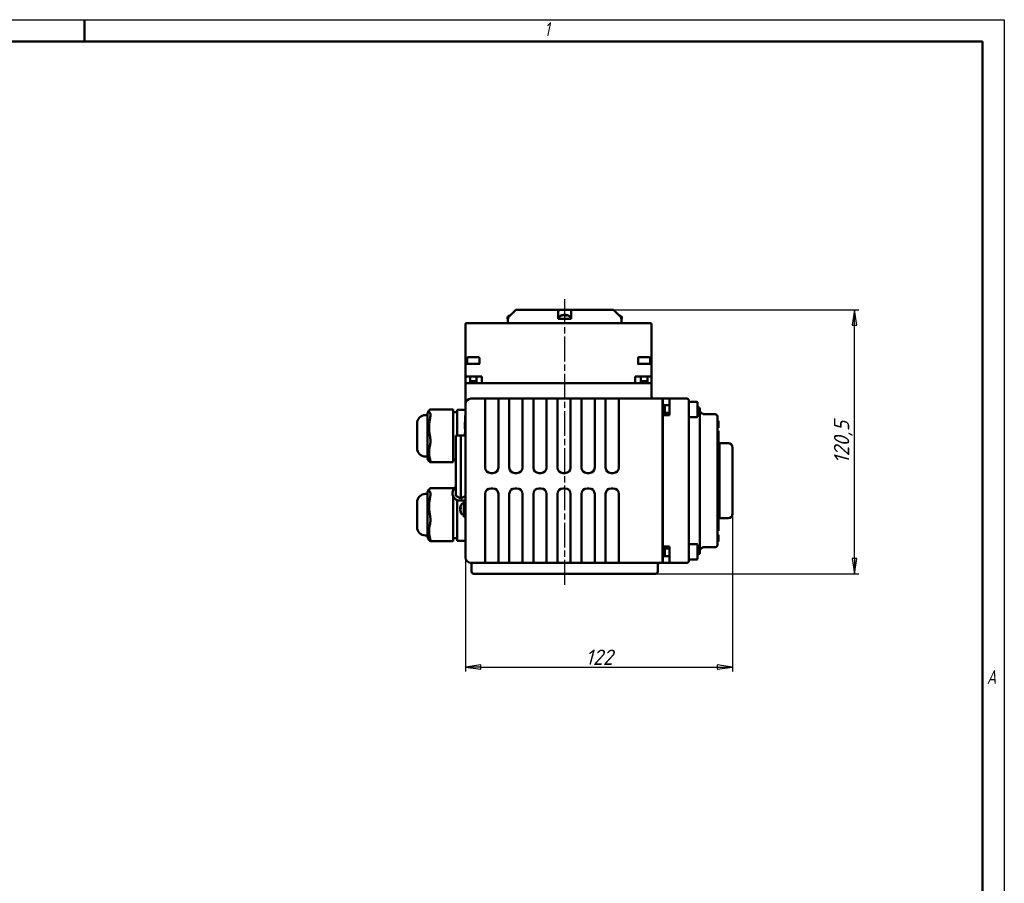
# Model space of a CAD drawing. Header units: millimetres. Extents: x -2787 to 5661, y -195 to 746.
# Tile 5 of 7: x 390 to 840, y 200 to 594. Entities that reach past the tile are written whole.
import ezdxf

# ---------------------------------------------------------------- set-up
doc = ezdxf.new("R2010")
doc.units = ezdxf.units.MM
doc.header["$LTSCALE"] = 2
doc.linetypes.add('CHAIN', pattern=[0.7087, 0.4724, -0.0591, 0.1181, -0.0591])
for name, color, linetype, lineweight in [('Видимый контур (ГОСТ)', 7, 'Continuous', 50), ('Кромка (ГОСТ)', 7, 'Continuous', 50), ('Линия резьбы (ГОСТ)', 7, 'Continuous', 25), ('Осевая линия (ГОСТ)', 7, 'Continuous', 25), ('Размер (ГОСТ)', 7, 'Continuous', 25)]:
    doc.layers.add(name, color=color, linetype=linetype, lineweight=lineweight)
doc.styles.add('Альтернативный текст (ГОСТ)', font='arial.ttf', dxfattribs={"width": 0.8})
doc.styles.add('Обычный текст (ГОСТ)', font='GOST Common Italic.ttf')
doc.dimstyles.new('Обычный (ГОСТ)', dxfattribs={"dimscale": 2, "dimtxt": 3.5, "dimasz": 3.5, "dimexe": 1, "dimexo": 0, "dimgap": 0.5, "dimtad": 1, "dimtxsty": 'Обычный текст (ГОСТ)', "dimblk": 'Filled-1', "dimcen": 0.09, "dimdle": 15, "dimclrd": 256, "dimclre": 256, "dimclrt": 256, "dimazin": 2, "dimtfac": 0.714286, "dimtdec": 3, "dimtmove": 0, "dimatfit": 3, "dimfxl": 1, "dimtolj": 1, "dimlwd": 25, "dimlwe": 25, "dimarcsym": 0})

# ---------------------------------------------------------------- blocks, each defined once
blk = doc.blocks.new('Рамки ГОСТ - Рамка')
at = {"layer": 'Кромка (ГОСТ)', "lineweight": 25}
for p, q in [((0, 297), (420, 297)), ((420, 297), (420, 0))]:
    blk.add_line(p, q, dxfattribs=at)
at = {"layer": 'Кромка (ГОСТ)'}
for p, q in [((210, 292), (210, 297)), ((415, 292), (20, 292)), ((415, 5), (415, 292))]:
    blk.add_line(p, q, dxfattribs=at)
at = {"layer": 'Кромка (ГОСТ)', "char_height": 3.17, "attachment_point": 1, "style": 'Альтернативный текст (ГОСТ)'}
for s, insert, width in [('\\fGOST Common|b0|i1;{\\H3.1700;1}', (315.02, 296.44), 5.2327), ('\\fGOST Common|b0|i1;{\\H3.1700;A}', (416, 148.5), 5.0704)]:
    blk.add_mtext(s, dxfattribs=dict(at, insert=insert, width=width))
blk = doc.blocks.new('Filled-1')
at = {"color": 0}
for p, q in [((0, 0), (-1, 0.143)), ((-1, 0.143), (-1, -0.143)), ((-1, 0), (0, 0)), ((-1, -0.143), (0, 0))]:
    blk.add_line(p, q, dxfattribs=at)
at = {"color": 0, "flags": 128}
blk.add_lwpolyline([(-1, -0.143), (0, 0), (-1, 0.143), (-1, -0.143)], dxfattribs=at)
at = {"color": 0}
blk.add_solid([(-1, -0.143), (0, 0), (-1, 0.143), (-1, -0.143)], dxfattribs=at)
blk = doc.blocks.new('*D11')
at = {"layer": 'Defpoints', "color": 0, "linetype": 'Continuous', "transparency": 16777216}
for p in [(715.95, 368.39), (593.95, 348.47), (715.95, 298.39)]:
    blk.add_point(p, dxfattribs=at)
at = {"layer": 'Размер (ГОСТ)', "linetype": 'Continuous', "lineweight": 25, "transparency": 16777216}
for p, q in [((715.95, 368.39), (715.95, 296.39)), ((593.95, 348.47), (593.95, 296.39)), ((600.95, 298.39), (708.95, 298.39))]:
    blk.add_line(p, q, dxfattribs=at)
at = {"layer": 'Размер (ГОСТ)', "linetype": 'Continuous', "lineweight": 25, "transparency": 16777216, "xscale": 7, "yscale": 7, "zscale": 7, "rotation": 180}
blk.add_blockref('Filled-1', (593.95, 298.39), dxfattribs=at)
at = {"layer": 'Размер (ГОСТ)', "linetype": 'Continuous', "lineweight": 25, "transparency": 16777216, "xscale": 7, "yscale": 7, "zscale": 7}
blk.add_blockref('Filled-1', (715.95, 298.39), dxfattribs=at)
at = {"layer": 'Размер (ГОСТ)', "linetype": 'Continuous', "lineweight": 25, "transparency": 16777216, "insert": (648.77, 306.39), "char_height": 7, "attachment_point": 1, "style": 'Обычный текст (ГОСТ)'}
blk.add_mtext('\\A1;122', dxfattribs=at)
blk = doc.blocks.new('*D12')
at = {"layer": 'Defpoints', "color": 0, "linetype": 'Continuous', "transparency": 16777216}
for p in [(661.59, 461.47), (771.59, 461.47), (680.76, 340.97)]:
    blk.add_point(p, dxfattribs=at)
at = {"layer": 'Размер (ГОСТ)', "linetype": 'Continuous', "lineweight": 25, "transparency": 16777216}
for p, q in [((661.59, 461.47), (773.59, 461.47)), ((771.59, 347.97), (771.59, 454.47)), ((680.76, 340.97), (773.59, 340.97))]:
    blk.add_line(p, q, dxfattribs=at)
at = {"layer": 'Размер (ГОСТ)', "linetype": 'Continuous', "lineweight": 25, "transparency": 16777216, "xscale": 7, "yscale": 7, "zscale": 7}
for p, rotation in [((771.59, 461.47), 90), ((771.59, 340.97), 270)]:
    blk.add_blockref('Filled-1', p, dxfattribs=dict(at, rotation=rotation))
at = {"layer": 'Размер (ГОСТ)', "linetype": 'Continuous', "lineweight": 25, "transparency": 16777216, "insert": (762.19, 391.26), "char_height": 7, "attachment_point": 1, "rotation": 90, "style": 'Обычный текст (ГОСТ)'}
blk.add_mtext('\\A1;120,5', dxfattribs=at)

msp = doc.modelspace()

# ---------------------------------------------------------------- linework, layer by layer
at = {"layer": 'Видимый контур (ГОСТ)'}
for p, q in [((614.443, 458.98), (614.31, 458.98)), ((616.921, 461.473), (616.921, 461.473)), ((616.921, 461.473), (636.531, 461.473)), ((636.531, 461.473), (641.984, 461.473)), ((638.178, 458.98), (637.878, 458.98)), ((638.828, 459.201), (638.831, 459.17)), ((639.65, 459.201), (639.631, 458.986)), ((640.198, 458.98), (639.639, 458.98)), ((641.984, 461.473), (661.59, 461.473)), ((593.951, 454.973), (593.951, 437.873)), ((601.936, 455.473), (594.451, 455.473)), ((670.967, 455.473), (601.936, 455.473)), ((613.17, 457.873), (613.17, 457.473)), ((613.17, 457.473), (613.264, 457.473)), ((613.255, 455.473), (613.255, 457.473)), ((613.264, 457.473), (613.429, 457.473)), ((613.429, 457.559), (613.429, 457.473)), ((636.258, 457.559), (636.258, 458.266)), ((636.258, 457.473), (636.258, 457.559)), ((636.258, 457.473), (638.559, 457.473)), ((636.739, 457.873), (636.739, 457.473)), ((638.559, 457.473), (639.916, 457.473)), ((639.916, 457.473), (642.258, 457.473)), ((641.739, 457.873), (641.739, 457.473)), ((642.258, 458.266), (642.258, 457.559)), ((642.258, 457.559), (642.258, 457.473)), ((665.082, 457.473), (665.082, 457.559)), ((665.082, 457.473), (665.245, 457.473)), ((665.245, 457.473), (665.34, 457.473)), ((665.255, 455.473), (665.255, 457.473)), ((665.34, 457.873), (665.34, 457.473)), ((678.451, 455.473), (670.967, 455.473)), ((678.951, 437.873), (678.951, 454.973)), ((593.951, 437.873), (593.951, 436.373)), ((593.951, 436.373), (593.951, 431.073)), ((594.451, 436.873), (594.951, 436.873)), ((594.777, 439.573), (594.777, 436.873)), ((596.528, 436.873), (594.951, 436.873)), ((595.077, 439.873), (599.977, 439.873)), ((596.528, 436.873), (598.525, 436.873)), ((600.432, 436.873), (598.525, 436.873)), ((600.277, 439.573), (600.277, 437.024)), ((674.528, 436.873), (672.471, 436.873)), ((672.777, 439.573), (672.777, 436.953)), ((673.077, 439.873), (677.977, 439.873)), ((674.528, 436.873), (676.525, 436.873)), ((677.951, 436.873), (676.525, 436.873)), ((677.951, 436.873), (678.451, 436.873)), ((678.277, 439.573), (678.277, 436.873)), ((678.951, 436.373), (678.951, 437.873)), ((678.951, 431.073), (678.951, 436.373)), ((594.951, 431.073), (593.951, 431.073)), ((593.951, 428.073), (593.951, 431.073)), ((593.951, 428.073), (596.027, 428.073)), ((593.951, 427.973), (677.951, 427.973)), ((593.951, 418.473), (593.951, 427.973)), ((594.951, 431.073), (601.451, 431.073)), ((596.027, 431.073), (596.027, 427.973)), ((596.027, 428.873), (599.027, 428.873)), ((599.027, 431.073), (599.027, 427.973)), ((599.027, 428.073), (601.451, 428.073)), ((601.451, 428.073), (601.451, 431.073)), ((601.451, 428.073), (671.451, 428.073)), ((623.196, 427.973), (623.196, 428.073)), ((657.682, 427.973), (657.682, 428.073)), ((671.451, 428.073), (671.451, 431.073)), ((671.451, 431.073), (677.951, 431.073)), ((671.451, 428.073), (674.027, 428.073)), ((674.027, 431.073), (674.027, 427.973)), ((674.027, 428.873), (677.027, 428.873)), ((677.027, 431.073), (677.027, 427.973)), ((677.027, 428.073), (678.951, 428.073)), ((678.951, 431.073), (677.951, 431.073)), ((677.951, 427.973), (678.951, 427.973)), ((678.951, 428.073), (678.951, 431.073)), ((678.951, 421.973), (678.951, 427.973)), ((593.951, 418.473), (593.951, 401.937)), ((602.951, 420.973), (596.451, 420.973)), ((602.951, 420.973), (608.951, 420.973)), ((602.951, 420.973), (602.951, 420.241)), ((602.951, 403.705), (602.951, 420.241)), ((613.951, 420.973), (608.951, 420.973)), ((608.951, 420.241), (608.951, 420.973)), ((608.951, 420.241), (608.951, 403.705)), ((613.951, 420.973), (619.951, 420.973)), ((613.951, 420.973), (613.951, 420.241)), ((613.951, 403.705), (613.951, 420.241)), ((624.951, 420.973), (619.951, 420.973)), ((619.951, 420.241), (619.951, 420.973)), ((619.951, 420.241), (619.951, 403.705)), ((624.951, 420.973), (630.951, 420.973)), ((624.951, 420.973), (624.951, 420.241)), ((624.951, 403.705), (624.951, 420.241)), ((635.951, 420.973), (630.951, 420.973)), ((630.951, 420.241), (630.951, 420.973)), ((630.951, 420.241), (630.951, 403.705)), ((635.951, 420.973), (641.951, 420.973)), ((635.951, 420.973), (635.951, 420.241)), ((635.951, 403.705), (635.951, 420.241)), ((646.951, 420.973), (641.951, 420.973)), ((641.951, 420.241), (641.951, 420.973)), ((641.951, 420.241), (641.951, 403.705)), ((646.951, 420.973), (652.951, 420.973)), ((646.951, 420.973), (646.951, 420.241)), ((646.951, 403.705), (646.951, 420.241)), ((657.951, 420.973), (652.951, 420.973)), ((652.951, 420.241), (652.951, 420.973)), ((652.951, 420.241), (652.951, 403.705)), ((663.951, 420.973), (657.951, 420.973)), ((657.951, 420.973), (657.951, 420.241)), ((657.951, 403.705), (657.951, 420.241)), ((683.951, 420.973), (663.951, 420.973)), ((663.951, 418.473), (663.951, 420.973)), ((663.951, 418.473), (663.951, 389.473)), ((683.951, 420.973), (683.951, 418.473)), ((683.951, 418.473), (683.951, 348.473)), ((684.051, 420.973), (687.051, 420.973)), ((684.051, 420.973), (684.051, 418.016)), ((687.051, 418.473), (687.051, 420.973)), ((694.951, 420.973), (687.051, 420.973)), ((687.051, 418.473), (687.051, 413.473)), ((695.951, 419.973), (695.951, 418.473)), ((699.551, 419.516), (695.951, 419.516)), ((695.951, 348.473), (695.951, 418.473)), ((699.951, 419.116), (699.951, 412.916)), ((576.614, 414.302), (577.428, 415.659)), ((576.614, 414.302), (576.614, 393.686)), ((588.251, 416.059), (577.826, 416.059)), ((588.251, 416.059), (588.251, 415.973)), ((588.251, 414.504), (588.251, 415.973)), ((590.151, 414.754), (588.251, 414.754)), ((588.251, 414.504), (588.251, 411.392)), ((590.151, 415.871), (590.151, 415.862)), ((593.951, 415.871), (590.151, 415.871)), ((590.151, 415.384), (590.151, 415.862)), ((590.151, 415.384), (590.151, 412.767)), ((687.051, 418.016), (683.951, 418.016)), ((684.051, 414.016), (683.951, 414.016)), ((684.051, 414.47), (684.051, 413.473)), ((687.051, 414.47), (684.051, 414.47)), ((684.951, 418.016), (684.951, 414.47)), ((700.451, 416.973), (699.951, 416.973)), ((700.951, 416.473), (700.951, 416.044)), ((700.951, 410.54), (700.951, 416.044)), ((707.951, 413.862), (702.951, 413.862)), ((571.864, 398.313), (571.864, 409.675)), ((576.614, 413.475), (575.664, 413.475)), ((588.251, 404.076), (588.251, 411.392)), ((590.151, 405.64), (590.151, 412.767)), ((593.651, 408.352), (593.651, 410.254)), ((593.651, 410.254), (593.751, 410.254)), ((593.751, 404.177), (593.751, 413.323)), ((593.951, 413.323), (593.751, 413.323)), ((684.051, 413.473), (687.051, 413.473)), ((684.051, 413.473), (684.051, 353.473)), ((699.551, 412.516), (695.951, 412.516)), ((700.951, 410.54), (700.951, 410.045)), ((700.951, 356.901), (700.951, 410.045)), ((708.951, 412.862), (708.951, 412.673)), ((708.951, 392.302), (708.951, 412.673)), ((708.951, 410.766), (709.451, 410.766)), ((708.951, 410.756), (709.451, 410.756)), ((709.451, 410.766), (709.451, 410.756)), ((709.451, 410.756), (709.451, 410.343)), ((709.451, 410.343), (709.451, 409.2)), ((709.451, 409.2), (709.451, 408.043)), ((590.151, 405.64), (590.151, 404.179)), ((593.651, 407.423), (593.651, 408.352)), ((593.651, 407.142), (593.651, 407.423)), ((593.651, 407.142), (593.751, 407.142)), ((593.651, 405.248), (593.651, 405.289)), ((593.651, 405.289), (593.751, 405.289)), ((593.651, 405.013), (593.651, 405.248)), ((593.651, 405.248), (593.751, 405.248)), ((593.651, 404.491), (593.651, 405.013)), ((593.651, 405.013), (593.751, 405.013)), ((683.951, 404.886), (684.051, 404.886)), ((708.951, 407.649), (709.451, 407.649)), ((708.951, 407.639), (709.451, 407.639)), ((708.951, 406.315), (709.451, 406.315)), ((709.451, 408.043), (709.451, 407.649)), ((709.451, 407.649), (709.451, 407.639)), ((709.451, 404.226), (709.451, 406.315)), ((588.251, 404.076), (588.251, 399.413)), ((589.565, 404.176), (591.758, 404.188)), ((589.565, 388.238), (589.565, 404.176)), ((591.758, 404.188), (593.951, 404.176)), ((591.758, 388.25), (591.758, 404.188)), ((593.651, 404.366), (593.651, 404.491)), ((593.651, 404.491), (593.751, 404.491)), ((593.651, 404.177), (593.651, 404.366)), ((593.951, 401.937), (593.951, 365.008)), ((602.951, 403.705), (602.951, 401.937)), ((602.951, 389.473), (602.951, 401.937)), ((608.951, 401.937), (608.951, 403.705)), ((608.951, 401.937), (608.951, 389.473)), ((613.951, 403.705), (613.951, 401.937)), ((613.951, 389.473), (613.951, 401.937)), ((619.951, 401.937), (619.951, 403.705)), ((619.951, 401.937), (619.951, 389.473)), ((624.951, 403.705), (624.951, 401.937)), ((624.951, 389.473), (624.951, 401.937)), ((630.951, 401.937), (630.951, 403.705)), ((630.951, 401.937), (630.951, 389.473)), ((635.951, 403.705), (635.951, 401.937)), ((635.951, 389.473), (635.951, 401.937)), ((641.951, 401.937), (641.951, 403.705)), ((641.951, 401.937), (641.951, 389.473)), ((646.951, 403.705), (646.951, 401.937)), ((646.951, 389.473), (646.951, 401.937)), ((652.951, 401.937), (652.951, 403.705)), ((652.951, 401.937), (652.951, 389.473)), ((657.951, 403.705), (657.951, 401.937)), ((657.951, 389.473), (657.951, 401.937)), ((708.951, 404.226), (709.451, 404.226)), ((708.951, 402.618), (709.451, 402.618)), ((708.951, 402.475), (709.451, 402.475)), ((709.451, 404.226), (709.451, 402.618)), ((709.451, 402.618), (709.451, 402.475)), ((709.451, 397.774), (709.451, 402.475)), ((709.951, 394.774), (709.951, 400.558)), ((709.951, 400.558), (713.951, 400.558)), ((588.251, 393.566), (588.251, 399.413)), ((708.951, 397.774), (709.451, 397.774)), ((709.451, 399.475), (709.951, 399.475)), ((709.451, 369.172), (709.451, 397.774)), ((715.951, 398.558), (715.951, 368.388)), ((576.614, 394.513), (575.664, 394.513)), ((576.614, 393.686), (577.428, 392.329)), ((588.251, 391.929), (577.826, 391.929)), ((588.251, 393.566), (588.251, 391.929)), ((589.565, 393.234), (588.251, 393.234)), ((708.951, 374.644), (708.951, 392.302)), ((709.451, 394.774), (709.951, 394.774)), ((709.951, 372.172), (709.951, 394.774)), ((589.565, 388.238), (589.565, 376.573)), ((591.758, 388.25), (591.758, 375.306)), ((606.451, 386.973), (605.451, 386.973)), ((617.451, 386.973), (616.451, 386.973)), ((628.451, 386.973), (627.451, 386.973)), ((639.451, 386.973), (638.451, 386.973)), ((650.451, 386.973), (649.451, 386.973)), ((661.451, 386.973), (660.451, 386.973)), ((576.614, 378.271), (577.428, 379.628)), ((576.614, 378.271), (576.614, 357.655)), ((588.251, 380.029), (577.826, 380.029)), ((588.001, 377.808), (588.001, 377.896)), ((588.251, 380.029), (588.251, 379.942)), ((588.251, 379.181), (588.251, 379.942)), ((605.451, 379.973), (606.451, 379.973)), ((616.451, 379.973), (617.451, 379.973)), ((627.451, 379.973), (628.451, 379.973)), ((638.451, 379.973), (639.451, 379.973)), ((649.451, 379.973), (650.451, 379.973)), ((660.451, 379.973), (661.451, 379.973)), ((571.864, 362.282), (571.864, 373.645)), ((576.614, 377.445), (575.664, 377.445)), ((588.251, 376.522), (588.251, 375.361)), ((588.251, 368.045), (588.251, 375.361)), ((589.565, 376.573), (591.758, 375.306)), ((590.151, 369.609), (590.151, 374.626)), ((593.951, 374.378), (591.431, 374.378)), ((593.951, 376.573), (591.758, 375.306)), ((593.251, 370.506), (593.251, 374.378)), ((602.951, 365.008), (602.951, 377.473)), ((608.951, 377.473), (608.951, 365.008)), ((613.951, 365.008), (613.951, 377.473)), ((619.951, 377.473), (619.951, 365.008)), ((624.951, 365.008), (624.951, 377.473)), ((630.951, 377.473), (630.951, 365.008)), ((635.951, 365.008), (635.951, 377.473)), ((641.951, 377.473), (641.951, 365.008)), ((646.951, 365.008), (646.951, 377.473)), ((652.951, 377.473), (652.951, 365.008)), ((657.951, 365.008), (657.951, 377.473)), ((663.951, 377.473), (663.951, 348.473)), ((708.951, 354.273), (708.951, 374.644)), ((590.151, 369.609), (590.151, 364.868)), ((591.526, 370.859), (591.744, 370.84)), ((591.526, 370.152), (591.531, 370.153)), ((591.744, 371.178), (591.744, 370.553)), ((591.744, 369.237), (591.744, 369.091)), ((592.851, 373.006), (593.251, 373.006)), ((593.251, 370.506), (593.251, 367.006)), ((708.951, 369.172), (709.451, 369.172)), ((709.451, 372.172), (709.951, 372.172)), ((709.451, 364.471), (709.451, 369.172)), ((709.951, 366.388), (709.951, 372.172)), ((588.251, 368.045), (588.251, 363.382)), ((590.151, 358.219), (590.151, 364.868)), ((592.851, 368.006), (593.251, 368.006)), ((593.951, 367.006), (593.251, 367.006)), ((593.951, 365.008), (593.951, 348.473)), ((602.951, 365.008), (602.951, 363.241)), ((608.951, 363.241), (608.951, 365.008)), ((613.951, 365.008), (613.951, 363.241)), ((619.951, 363.241), (619.951, 365.008)), ((624.951, 365.008), (624.951, 363.241)), ((630.951, 363.241), (630.951, 365.008)), ((635.951, 365.008), (635.951, 363.241)), ((641.951, 363.241), (641.951, 365.008)), ((646.951, 365.008), (646.951, 363.241)), ((652.951, 363.241), (652.951, 365.008)), ((657.951, 365.008), (657.951, 363.241)), ((708.951, 364.471), (709.451, 364.471)), ((708.951, 364.328), (709.451, 364.328)), ((709.451, 367.471), (709.951, 367.471)), ((709.451, 364.471), (709.451, 364.328)), ((709.451, 364.328), (709.451, 362.72)), ((709.951, 366.388), (713.951, 366.388)), ((588.251, 357.535), (588.251, 363.382)), ((602.951, 346.705), (602.951, 363.241)), ((608.951, 363.241), (608.951, 346.705)), ((613.951, 346.705), (613.951, 363.241)), ((619.951, 363.241), (619.951, 346.705)), ((624.951, 346.705), (624.951, 363.241)), ((630.951, 363.241), (630.951, 346.705)), ((635.951, 346.705), (635.951, 363.241)), ((641.951, 363.241), (641.951, 346.705)), ((646.951, 346.705), (646.951, 363.241)), ((652.951, 363.241), (652.951, 346.705)), ((657.951, 346.705), (657.951, 363.241)), ((683.951, 362.06), (684.051, 362.06)), ((708.951, 362.72), (709.451, 362.72)), ((708.951, 360.631), (709.451, 360.631)), ((709.451, 360.631), (709.451, 362.72)), ((576.614, 358.482), (575.664, 358.482)), ((576.614, 357.655), (577.428, 356.298)), ((588.251, 355.898), (577.826, 355.898)), ((588.251, 357.535), (588.251, 355.898)), ((590.151, 357.203), (588.251, 357.203)), ((590.151, 358.219), (590.151, 356.086)), ((593.951, 356.086), (590.151, 356.086)), ((700.951, 356.901), (700.951, 356.406)), ((700.951, 350.902), (700.951, 356.406)), ((708.951, 358.827), (709.451, 358.827)), ((708.951, 358.421), (709.451, 358.421)), ((708.951, 355.701), (709.451, 355.701)), ((709.451, 358.827), (709.451, 358.421)), ((709.451, 358.421), (709.451, 357.264)), ((709.451, 357.264), (709.451, 356.109)), ((709.451, 356.109), (709.451, 355.701)), ((684.051, 353.016), (683.951, 353.016)), ((684.051, 353.473), (684.051, 352.511)), ((684.051, 353.473), (687.051, 353.473)), ((684.051, 352.511), (687.051, 352.511)), ((684.951, 352.511), (684.951, 349.016)), ((687.051, 353.473), (687.051, 348.473)), ((699.551, 354.516), (695.951, 354.516)), ((699.951, 354.116), (699.951, 347.916)), ((700.951, 350.902), (700.951, 350.473)), ((702.951, 353.084), (707.951, 353.084)), ((708.951, 354.273), (708.951, 354.084)), ((602.951, 346.705), (602.951, 345.973)), ((608.951, 345.973), (608.951, 346.705)), ((613.951, 346.705), (613.951, 345.973)), ((619.951, 345.973), (619.951, 346.705)), ((624.951, 346.705), (624.951, 345.973)), ((630.951, 345.973), (630.951, 346.705)), ((635.951, 346.705), (635.951, 345.973)), ((641.951, 345.973), (641.951, 346.705)), ((646.951, 346.705), (646.951, 345.973)), ((652.951, 345.973), (652.951, 346.705)), ((657.951, 346.705), (657.951, 345.973)), ((663.951, 345.973), (663.951, 348.473)), ((687.051, 349.016), (683.951, 349.016)), ((683.951, 348.473), (683.951, 345.973)), ((684.051, 349.016), (684.051, 345.973)), ((687.051, 345.973), (687.051, 348.473)), ((695.951, 348.473), (695.951, 346.973)), ((699.551, 347.516), (695.951, 347.516)), ((699.951, 349.973), (700.451, 349.973)), ((596.451, 345.973), (602.951, 345.973)), ((596.755, 345.043), (596.755, 341.973)), ((608.951, 345.986), (602.951, 345.986)), ((608.951, 345.973), (602.951, 345.973)), ((608.951, 345.973), (613.951, 345.973)), ((619.951, 345.986), (613.951, 345.986)), ((619.951, 345.973), (613.951, 345.973)), ((619.951, 345.973), (624.951, 345.973)), ((630.951, 345.986), (624.951, 345.986)), ((630.951, 345.973), (624.951, 345.973)), ((630.951, 345.973), (635.951, 345.973)), ((641.951, 345.986), (635.951, 345.986)), ((641.951, 345.973), (635.951, 345.973)), ((641.951, 345.973), (646.951, 345.973)), ((652.951, 345.986), (646.951, 345.986)), ((652.951, 345.973), (646.951, 345.973)), ((652.951, 345.973), (657.951, 345.973)), ((663.951, 345.986), (657.951, 345.986)), ((663.951, 345.973), (657.951, 345.973)), ((663.951, 345.973), (683.951, 345.973)), ((681.755, 344.973), (681.755, 341.973)), ((684.051, 345.973), (687.051, 345.973)), ((687.051, 345.973), (694.951, 345.973)), ((680.755, 340.973), (597.755, 340.973))]:
    msp.add_line(p, q, dxfattribs=at)
for centre, radius, start, end in [((614.17, 457.873), 1, 116.26077, 179.99), ((615.67, 454.833), 4.39, 104.93731, 116.26077), ((637.739, 457.873), 1, 116.26077, 179.99), ((639.239, 454.833), 4.39, 96.9847, 116.26077), ((639.239, 454.833), 4.39, 63.73923, 83.0153), ((640.739, 457.873), 1, 0.01, 63.73923), ((662.84, 454.833), 4.39, 63.73923, 75.04998), ((664.34, 457.873), 1, 0.01, 63.73923), ((594.451, 454.973), 0.5, 90, 180), ((678.451, 454.973), 0.5, 0, 90), ((594.451, 436.373), 0.5, 90, 180), ((595.077, 439.573), 0.3, 90, 180), ((599.977, 439.573), 0.3, 0, 90), ((673.077, 439.573), 0.3, 90, 180), ((677.977, 439.573), 0.3, 0, 90), ((678.451, 436.373), 0.5, 0, 90), ((596.451, 418.473), 2.5, 90, 180), ((679.951, 421.973), 1, 180, 270), ((694.951, 419.973), 1, 0, 90), ((699.551, 419.116), 0.4, 0, 90), ((700.451, 416.473), 0.5, 0, 90), ((707.951, 412.862), 1, 0, 90), ((575.664, 409.675), 3.8, 90, 180), ((699.551, 412.916), 0.4, 270, 0), ((713.951, 398.558), 2, 0, 90), ((575.664, 398.313), 3.8, 180, 270), ((605.451, 389.473), 2.5, 180, 270), ((606.451, 389.473), 2.5, 270, 0), ((616.451, 389.473), 2.5, 180, 270), ((617.451, 389.473), 2.5, 270, 0), ((627.451, 389.473), 2.5, 180, 270), ((628.451, 389.473), 2.5, 270, 0), ((638.451, 389.473), 2.5, 180, 270), ((639.451, 389.473), 2.5, 270, 0), ((649.451, 389.473), 2.5, 180, 270), ((650.451, 389.473), 2.5, 270, 0), ((660.451, 389.473), 2.5, 180, 270), ((661.451, 389.473), 2.5, 270, 0), ((591.431, 377.896), 3.43, 122.9681, 180), ((591.431, 377.808), 3.43, 180, 270), ((605.451, 377.473), 2.5, 90, 180), ((606.451, 377.473), 2.5, 0, 90), ((616.451, 377.473), 2.5, 90, 180), ((617.451, 377.473), 2.5, 0, 90), ((627.451, 377.473), 2.5, 90, 180), ((628.451, 377.473), 2.5, 0, 90), ((638.451, 377.473), 2.5, 90, 180), ((639.451, 377.473), 2.5, 0, 90), ((649.451, 377.473), 2.5, 90, 180), ((650.451, 377.473), 2.5, 0, 90), ((660.451, 377.473), 2.5, 90, 180), ((661.451, 377.473), 2.5, 0, 90), ((575.664, 373.645), 3.8, 90, 180), ((595.891, 370.506), 4.39, 153.73923, 164.0684), ((595.891, 370.506), 4.39, 195.9316, 206.26077), ((592.851, 372.006), 1, 90.01, 153.73923), ((592.851, 369.006), 1, 206.26077, 269.99), ((713.951, 368.388), 2, 270, 0), ((575.664, 362.282), 3.8, 180, 270), ((699.551, 354.116), 0.4, 0, 90), ((707.951, 354.084), 1, 270, 0), ((596.451, 348.473), 2.5, 180, 270), ((694.951, 346.973), 1, 270, 0), ((699.551, 347.916), 0.4, 270, 0), ((700.451, 350.473), 0.5, 270, 0), ((597.755, 341.973), 1, 180, 270), ((680.755, 341.973), 1, 270, 0), ((682.755, 344.973), 1, 90, 180)]:
    msp.add_arc(centre, radius, start, end, dxfattribs=at)
for centre, major_axis, ratio, start_param, end_param in [((615.736, 454.847), (-0.917, 4.29), 0.9089145, 0.0762344, 0.1446538), ((639.305, 454.847), (-0.919, 4.29), 0.909239, 6.195237, 6.4274393), ((639.147, 454.847), (0.669, 4.336), 0.8207838, 0.230371, 0.4625733), ((639.387, 454.847), (-0.419, 4.367), 0.4070484, 5.9076553, 6.1398576), ((639.091, 454.847), (0.419, 4.367), 0.4070484, 0.1433277, 0.1502936), ((639.331, 454.847), (-0.669, 4.336), 0.8207838, 6.0097465, 6.0528143), ((639.106, 454.847), (0.463, 4.362), 0.564551, 6.0065292, 6.2387315), ((639.173, 454.847), (0.919, 4.29), 0.909239, 0.0809824, 0.0879483), ((703.136, 407.743), (0.261, -6.117), 0.5390567, 3.1184719, 3.1184995), ((595.877, 370.478), (-3.906, 1.997), 0.9814972, 0.1910005, 0.3607135), ((595.877, 370.354), (-4.368, 0.407), 0.3449315, 5.9788098, 6.211012), ((595.877, 370.562), (-4.253, -1.075), 0.9345727, 5.9469399, 5.9469603), ((595.877, 370.346), (-4.37, 0.388), 0.170491, 0.1194678, 0.2891807), ((595.877, 370.665), (-4.37, -0.388), 0.170491, 5.9315152, 6.1637175), ((595.877, 370.45), (-4.253, 1.075), 0.9345727, 0.336225, 0.5684273), ((595.877, 370.533), (-3.906, -1.997), 0.9814972, 5.9224718, 6.1546741), ((703.336, 363.2), (-0.467, -10.114), 0.4186637, 0.0193638, 0.0194828)]:
    msp.add_ellipse(centre, major_axis=major_axis, ratio=ratio, start_param=start_param, end_param=end_param, dxfattribs=at)
for points, weights in [([(615.67, 460.198), (614.735, 459.27), (613.724, 458.266)], [1.00372681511, 1.00417062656, 1.00306073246]), ([(614.538, 459.074), (615.117, 459.649), (615.67, 460.198)], [1.00370622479, 1.00398645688, 1.00372310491]), ([(636.258, 458.266), (636.258, 459.27), (636.258, 460.198)], [1.0030591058, 1.00416849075, 1.00372310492]), ([(642.258, 460.198), (642.258, 459.27), (642.258, 458.266)], [1.00372365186, 1.00416831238, 1.00305927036]), ([(664.787, 458.266), (663.775, 459.27), (662.84, 460.198)], [1.00305910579, 1.00416849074, 1.00372310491]), ([(577.683, 415.973), (576.939, 415.239), (577.683, 414.504)], [1.13266408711, 1.19557772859, 1.13266408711]), ([(577.683, 411.392), (576.939, 407.734), (577.683, 404.076)], [1.13266408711, 1.19557772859, 1.13266408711]), ([(577.683, 399.413), (576.939, 396.489), (577.683, 393.566)], [1.13266408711, 1.19557772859, 1.13266408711]), ([(577.683, 392.015), (577.521, 392.175), (577.428, 392.329)], [1.13266408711, 1.14579539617, 1.15344518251]), ([(577.683, 379.942), (576.939, 379.208), (577.683, 378.473)], [1.13266408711, 1.19557772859, 1.13266408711]), ([(577.683, 375.361), (576.939, 371.703), (577.683, 368.045)], [1.13266408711, 1.19557772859, 1.13266408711]), ([(577.683, 363.382), (576.939, 360.458), (577.683, 357.535)], [1.13266408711, 1.19557772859, 1.13266408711]), ([(577.683, 355.984), (577.521, 356.144), (577.428, 356.298)], [1.13266408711, 1.14579539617, 1.15344518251])]:
    msp.add_rational_spline(points, weights, degree=2, dxfattribs=at)
for points in [[(614.267, 458.972), (614.28, 458.977), (614.296, 458.98), (614.31, 458.98)], [(637.835, 458.972), (637.849, 458.977), (637.865, 458.98), (637.878, 458.98)], [(640.198, 458.98), (640.206, 458.98), (640.216, 458.977), (640.224, 458.972)], [(577.683, 415.973), (577.738, 416.028), (577.787, 416.059), (577.826, 416.059)], [(577.683, 379.942), (577.738, 379.997), (577.787, 380.028), (577.826, 380.028)], [(591.744, 371.178), (591.744, 371.183), (591.747, 371.189), (591.752, 371.194)], [(591.752, 369.044), (591.747, 369.059), (591.744, 369.076), (591.744, 369.091)], [(596.755, 345.043), (596.755, 345.043), (596.755, 345.043), (596.755, 345.043)]]:
    msp.add_open_spline(points, degree=3, dxfattribs=at)
for points, knots in [([(616.921, 461.473), (616.634, 461.173), (616.336, 460.866), (616.052, 460.579), (615.928, 460.455), (615.8, 460.327), (615.67, 460.198)], [-0.12159309, -0.12159309, -0.12159309, -0.12159309, 0, 0, 0, 0.05284171, 0.05284171, 0.05284171, 0.05284171]), ([(615.67, 460.198), (615.8, 460.327), (615.928, 460.455), (616.336, 460.866), (616.634, 461.173), (616.921, 461.473)], [1.13553758, 1.13553758, 1.13553758, 1.13553758, 1.18828561, 1.18828561, 1.30987869, 1.30987869, 1.30987869, 1.30987869]), ([(636.258, 460.198), (636.258, 460.327), (636.266, 460.455), (636.319, 460.866), (636.4, 461.173), (636.531, 461.473)], [1.13553758, 1.13553758, 1.13553758, 1.13553758, 1.18828561, 1.18828561, 1.30987869, 1.30987869, 1.30987869, 1.30987869]), ([(638.828, 459.201), (638.828, 459.201), (638.827, 459.201), (638.822, 459.202), (638.814, 459.201), (638.79, 459.2), (638.775, 459.198), (638.75, 459.196), (638.742, 459.195), (638.733, 459.194)], [0.009331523, 0.009331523, 0.009331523, 0.009331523, 0.012211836, 0.012211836, 0.018306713, 0.018306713, 0.02440159, 0.02440159, 0.027283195, 0.027283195, 0.027283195, 0.027283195]), ([(638.986, 459.194), (639.003, 459.196), (639.023, 459.198), (639.066, 459.2), (639.088, 459.201), (639.128, 459.202), (639.148, 459.201), (639.184, 459.2), (639.2, 459.198), (639.217, 459.196), (639.222, 459.195), (639.226, 459.194)], [0, 0, 0, 0, 0.006105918, 0.006105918, 0.012211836, 0.012211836, 0.018306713, 0.018306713, 0.02440159, 0.02440159, 0.027283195, 0.027283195, 0.027283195, 0.027283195]), ([(639.492, 459.194), (639.475, 459.196), (639.455, 459.198), (639.412, 459.2), (639.39, 459.201), (639.35, 459.202), (639.33, 459.201), (639.294, 459.2), (639.278, 459.198), (639.261, 459.196), (639.256, 459.195), (639.252, 459.194)], [0, 0, 0, 0, 0.006108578, 0.006108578, 0.012217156, 0.012217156, 0.018309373, 0.018309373, 0.02440159, 0.02440159, 0.027283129, 0.027283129, 0.027283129, 0.027283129]), ([(639.678, 459.194), (639.667, 459.196), (639.658, 459.198), (639.649, 459.2), (639.649, 459.201), (639.656, 459.202), (639.664, 459.201), (639.688, 459.2), (639.703, 459.198), (639.728, 459.196), (639.736, 459.195), (639.745, 459.194)], [0, 0, 0, 0, 0.006105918, 0.006105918, 0.012211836, 0.012211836, 0.018306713, 0.018306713, 0.02440159, 0.02440159, 0.027283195, 0.027283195, 0.027283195, 0.027283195]), ([(641.984, 461.473), (642.115, 461.173), (642.197, 460.866), (642.233, 460.579), (642.249, 460.455), (642.257, 460.327), (642.258, 460.198)], [-0.12159309, -0.12159309, -0.12159309, -0.12159309, 0, 0, 0, 0.05284171, 0.05284171, 0.05284171, 0.05284171]), ([(662.84, 460.198), (662.71, 460.327), (662.582, 460.455), (662.175, 460.866), (661.876, 461.173), (661.59, 461.473)], [1.13553758, 1.13553758, 1.13553758, 1.13553758, 1.18828561, 1.18828561, 1.30987869, 1.30987869, 1.30987869, 1.30987869]), ([(613.724, 458.266), (613.724, 458.266), (613.723, 458.265), (613.635, 458.178), (613.553, 458.055), (613.458, 457.827), (613.429, 457.682), (613.429, 457.559)], [-0.074150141, -0.074150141, -0.074150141, -0.074150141, -0.074012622, -0.074012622, -0.036942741, -0.036942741, 0, 0, 0, 0]), ([(665.082, 457.559), (665.082, 457.682), (665.053, 457.827), (664.958, 458.055), (664.875, 458.178), (664.787, 458.265), (664.787, 458.266), (664.787, 458.266)], [-0.59454155, -0.59454155, -0.59454155, -0.59454155, -0.557598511, -0.557598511, -0.520528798, -0.520528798, -0.520391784, -0.520391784, -0.520391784, -0.520391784]), ([(600.277, 437.024), (600.277, 436.969), (600.254, 436.926), (600.184, 436.882), (600.147, 436.873), (600.103, 436.873)], [-0.25404492, -0.25404492, -0.25404492, -0.25404492, -0.210157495, -0.210157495, -0.179187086, -0.179187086, -0.179187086, -0.179187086]), ([(672.879, 436.873), (672.875, 436.873), (672.87, 436.873), (672.809, 436.877), (672.777, 436.907), (672.777, 436.953)], [-0.597492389, -0.597492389, -0.597492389, -0.597492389, -0.593500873, -0.593500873, -0.540591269, -0.540591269, -0.540591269, -0.540591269]), ([(577.683, 411.392), (577.754, 411.744), (577.815, 412.107), (577.901, 412.816), (577.923, 413.156), (577.923, 413.702), (577.901, 413.953), (577.815, 414.312), (577.754, 414.433), (577.683, 414.504)], [-2.27895386, -2.27895386, -2.27895386, -2.27895386, -2.16691501, -2.16691501, -2.04196653, -2.04196653, -1.91701805, -1.91701805, -1.8049792, -1.8049792, -1.8049792, -1.8049792]), ([(700.951, 415.863), (700.951, 415.862), (700.951, 415.862), (700.951, 415.861), (700.951, 415.861), (700.951, 415.859), (700.951, 415.859), (700.951, 415.857), (700.951, 415.856), (700.951, 415.855), (700.951, 415.854), (700.951, 415.851), (700.951, 415.849), (700.951, 415.843), (700.952, 415.838), (700.952, 415.82), (700.952, 415.807), (700.954, 415.753), (700.957, 415.713), (700.972, 415.553), (700.995, 415.433), (701.086, 415.109), (701.181, 414.908), (701.418, 414.563), (701.56, 414.411), (701.884, 414.157), (702.072, 414.054), (702.453, 413.915), (702.65, 413.875), (702.881, 413.863), (702.916, 413.862), (702.951, 413.862)], [0, 0, 0, 0, 0.00088698, 0.00088698, 0.00155676, 0.00155676, 0.00189225, 0.00189225, 0.00216751, 0.00216751, 0.00247239, 0.00247239, 0.003021, 0.003021, 0.00436181, 0.00436181, 0.00838014, 0.00838014, 0.02043762, 0.02043762, 0.05674137, 0.05674137, 0.12159055, 0.12159055, 0.18240977, 0.18240977, 0.24519279, 0.24519279, 0.30407927, 0.30407927, 0.3146281, 0.3146281, 0.3146281, 0.3146281]), ([(577.683, 399.413), (577.754, 399.695), (577.815, 400.027), (577.901, 400.783), (577.923, 401.215), (577.923, 402.033), (577.901, 402.486), (577.815, 403.331), (577.754, 403.724), (577.683, 404.076)], [-2.27895386, -2.27895386, -2.27895386, -2.27895386, -2.16691501, -2.16691501, -2.04196653, -2.04196653, -1.91701805, -1.91701805, -1.8049792, -1.8049792, -1.8049792, -1.8049792]), ([(577.683, 392.015), (577.754, 391.945), (577.815, 391.914), (577.901, 391.961), (577.923, 392.053), (577.923, 392.325), (577.901, 392.527), (577.815, 393.012), (577.754, 393.285), (577.683, 393.566)], [-2.27895386, -2.27895386, -2.27895386, -2.27895386, -2.16691501, -2.16691501, -2.04196653, -2.04196653, -1.91701805, -1.91701805, -1.8049792, -1.8049792, -1.8049792, -1.8049792]), ([(577.683, 375.361), (577.754, 375.713), (577.815, 376.076), (577.901, 376.786), (577.923, 377.125), (577.923, 377.671), (577.901, 377.922), (577.815, 378.281), (577.754, 378.402), (577.683, 378.473)], [-2.27895386, -2.27895386, -2.27895386, -2.27895386, -2.16691501, -2.16691501, -2.04196653, -2.04196653, -1.91701805, -1.91701805, -1.8049792, -1.8049792, -1.8049792, -1.8049792]), ([(591.531, 370.869), (591.529, 370.862), (591.527, 370.858), (591.524, 370.86), (591.523, 370.866), (591.523, 370.883), (591.523, 370.895), (591.525, 370.927), (591.526, 370.946), (591.529, 370.974), (591.53, 370.983), (591.531, 370.993)], [0, 0, 0, 0, 0.006105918, 0.006105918, 0.012211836, 0.012211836, 0.018306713, 0.018306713, 0.02440159, 0.02440159, 0.027283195, 0.027283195, 0.027283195, 0.027283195]), ([(591.531, 370.859), (591.529, 370.84), (591.527, 370.818), (591.524, 370.775), (591.523, 370.753), (591.523, 370.716), (591.523, 370.698), (591.525, 370.669), (591.526, 370.658), (591.529, 370.647), (591.53, 370.644), (591.531, 370.643)], [0, 0, 0, 0, 0.006108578, 0.006108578, 0.012217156, 0.012217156, 0.018309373, 0.018309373, 0.02440159, 0.02440159, 0.027283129, 0.027283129, 0.027283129, 0.027283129]), ([(591.531, 370.153), (591.529, 370.172), (591.527, 370.193), (591.524, 370.237), (591.523, 370.258), (591.523, 370.295), (591.523, 370.313), (591.525, 370.342), (591.526, 370.354), (591.529, 370.364), (591.53, 370.367), (591.531, 370.369)], [0, 0, 0, 0, 0.006105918, 0.006105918, 0.012211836, 0.012211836, 0.018306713, 0.018306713, 0.02440159, 0.02440159, 0.027283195, 0.027283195, 0.027283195, 0.027283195]), ([(591.526, 370.152), (591.526, 370.152), (591.525, 370.152), (591.524, 370.151), (591.523, 370.146), (591.523, 370.129), (591.523, 370.116), (591.525, 370.084), (591.526, 370.065), (591.529, 370.037), (591.53, 370.028), (591.531, 370.018)], [0.005522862, 0.005522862, 0.005522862, 0.005522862, 0.006105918, 0.006105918, 0.012211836, 0.012211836, 0.018306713, 0.018306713, 0.02440159, 0.02440159, 0.027283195, 0.027283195, 0.027283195, 0.027283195]), ([(577.683, 363.382), (577.754, 363.664), (577.815, 363.996), (577.901, 364.753), (577.923, 365.184), (577.923, 366.002), (577.901, 366.455), (577.815, 367.3), (577.754, 367.693), (577.683, 368.045)], [-2.27895386, -2.27895386, -2.27895386, -2.27895386, -2.16691501, -2.16691501, -2.04196653, -2.04196653, -1.91701805, -1.91701805, -1.8049792, -1.8049792, -1.8049792, -1.8049792]), ([(577.683, 355.984), (577.754, 355.914), (577.815, 355.883), (577.901, 355.93), (577.923, 356.022), (577.923, 356.294), (577.901, 356.496), (577.815, 356.982), (577.754, 357.254), (577.683, 357.535)], [-2.27895386, -2.27895386, -2.27895386, -2.27895386, -2.16691501, -2.16691501, -2.04196653, -2.04196653, -1.91701805, -1.91701805, -1.8049792, -1.8049792, -1.8049792, -1.8049792]), ([(702.951, 353.084), (702.768, 353.084), (702.584, 353.058), (702.219, 352.955), (702.037, 352.873), (701.707, 352.661), (701.556, 352.53), (701.299, 352.228), (701.19, 352.053), (701.028, 351.673), (700.976, 351.461), (700.956, 351.222), (700.954, 351.194), (700.953, 351.153), (700.952, 351.139), (700.952, 351.118), (700.952, 351.111), (700.951, 351.101), (700.951, 351.097), (700.951, 351.092), (700.951, 351.09), (700.951, 351.087), (700.951, 351.086), (700.951, 351.085), (700.951, 351.085), (700.951, 351.085), (700.951, 351.085), (700.951, 351.084), (700.951, 351.084), (700.951, 351.084), (700.951, 351.084), (700.951, 351.083), (700.951, 351.083), (700.951, 351.083)], [0, 0, 0, 0, 0.05483759, 0.05483759, 0.11360922, 0.11360922, 0.17234841, 0.17234841, 0.23270895, 0.23270895, 0.29637447, 0.29637447, 0.30470742, 0.30470742, 0.30888225, 0.30888225, 0.31097172, 0.31097172, 0.31201857, 0.31201857, 0.31254837, 0.31254837, 0.31283666, 0.31283666, 0.31289286, 0.31289286, 0.31295234, 0.31295234, 0.31301615, 0.31301615, 0.31314546, 0.31314546, 0.31356498, 0.31356498, 0.31356498, 0.31356498]), ([(596.755, 345.043), (596.755, 345.149), (596.737, 345.256), (596.671, 345.458), (596.621, 345.555), (596.529, 345.678), (596.497, 345.715), (596.431, 345.78), (596.397, 345.809), (596.337, 345.855), (596.311, 345.873), (596.247, 345.913), (596.213, 345.931), (596.163, 345.955), (596.144, 345.963), (596.107, 345.978), (596.092, 345.984), (596.055, 345.996), (596.044, 345.999), (596.019, 346.006), (596.016, 346.006), (596.016, 346.006)], [0, 0, 0, 0, 0.03204727, 0.03204727, 0.06430074, 0.06430074, 0.07941936, 0.07941936, 0.09363595, 0.09363595, 0.10507404, 0.10507404, 0.1224899, 0.1224899, 0.13781419, 0.13781419, 0.16036777, 0.16036777, 0.20647026, 0.20647026, 0.28968248, 0.28968248, 0.28968248, 0.28968248])]:
    msp.add_open_spline(points, degree=3, knots=knots, dxfattribs=at)
at = {"layer": 'Линия резьбы (ГОСТ)'}
for p, q in [((596.328, 428.873), (596.328, 427.973)), ((598.726, 427.973), (598.726, 428.873)), ((674.328, 428.873), (674.328, 427.973)), ((676.726, 427.973), (676.726, 428.873)), ((684.951, 417.598), (683.951, 417.598)), ((683.951, 414.434), (684.051, 414.434)), ((684.051, 352.598), (683.951, 352.598)), ((683.951, 349.434), (684.951, 349.434))]:
    msp.add_line(p, q, dxfattribs=at)
at = {"layer": 'Осевая линия (ГОСТ)', "linetype": 'CHAIN', "ltscale": 11.993792}
msp.add_line((639.255, 335.973), (639.258, 466.473), dxfattribs=at)

# ---------------------------------------------------------------- block references
at = {"xscale": 2, "yscale": 2, "zscale": 2}
msp.add_blockref('Рамки ГОСТ - Рамка', (0, 0), dxfattribs=at)

# ---------------------------------------------------------------- dimensions: what is measured, and where the dimension line sits
at = {"layer": 'Размер (ГОСТ)', "linetype": 'Continuous', "lineweight": 25}
for base, p1, p2, angle, picture, middle in [((771.59, 461.473), (680.755, 340.973), (661.59, 461.473), 270, '*D12', (771.59, 401.223)), ((715.951, 298.388), (593.951, 348.473), (715.951, 368.388), 180, '*D11', (654.951, 298.388))]:
    dim = msp.add_linear_dim(base=base, p1=p1, p2=p2, angle=angle, dimstyle='Обычный (ГОСТ)', override={"dimgap": 0.5, "dimdec": 2, "dimtol": 0, "dimlim": 0, "dimtp": 0, "dimtm": 0, "dimtdec": 3, "dimtofl": 0, "dimatfit": 1}, dxfattribs=at)
    dim.commit()
    dim.dimension.update_dxf_attribs({"geometry": picture, "text_midpoint": middle, "dimtype": 160})

doc.saveas('drawing.dxf')
